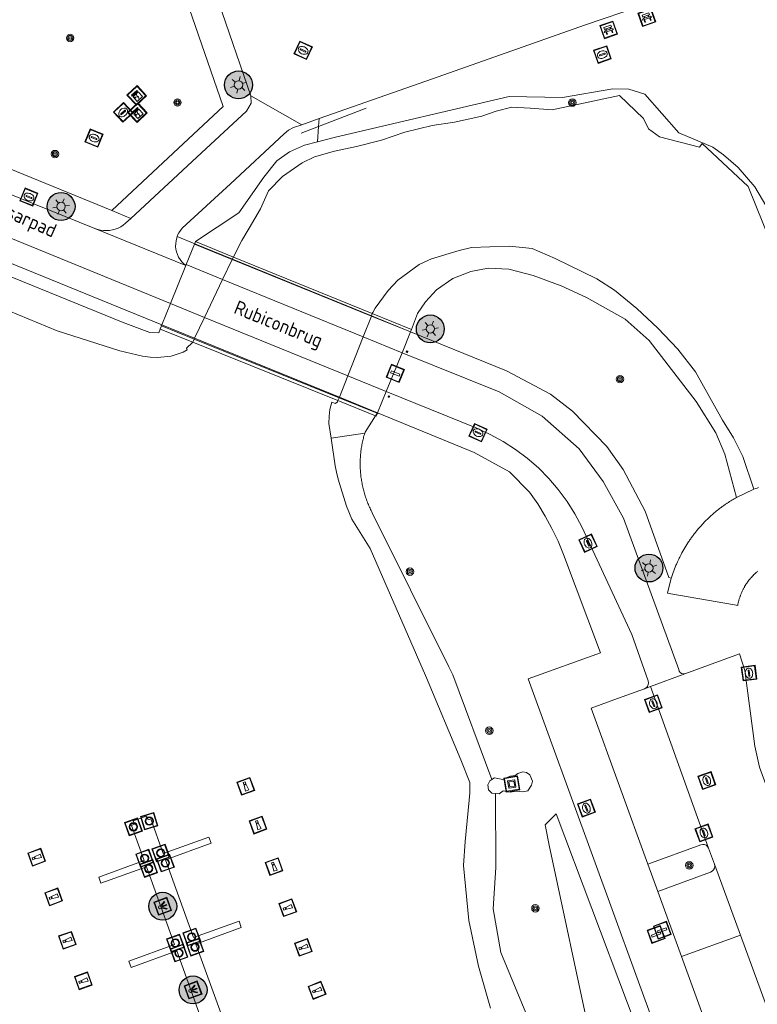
# Model space of a CAD drawing. Header units: metres. Extents: x 94279 to 96109, y 461866 to 463040.
# Tile 75 of 175: x 95073 to 95126, y 462661 to 462732. Entities that reach past the tile are written whole.
import ezdxf
from ezdxf.enums import TextEntityAlignment as Align

# ---------------------------------------------------------------- set-up
doc = ezdxf.new("R2010")
doc.units = ezdxf.units.M
doc.layers.get('0').update_dxf_attribs({"linetype": 'CONTINUOUS'})
for name, color, linetype, lineweight in [('B-WE-OV-LICHTMAST', 252, 'CONTINUOUS', 25), ('G_GRENS_ALGEMEEN_0', 251, 'CONTINUOUS', 13), ('K_KUNSTWERKGRENS_1', 251, 'CONTINUOUS', 13), ('K_STEIGER_1', 251, 'CONTINUOUS', 13), ('Q_AFSLUITPAAL_0', 251, 'CONTINUOUS', 13), ('Q_BALUSTRADE_LIJN_1', 251, 'CONTINUOUS', 13), ('Q_BANK_0', 251, 'CONTINUOUS', 13), ('Q_BOOM_0', 251, 'CONTINUOUS', 13), ('Q_BRANDKRAAN_0', 251, 'CONTINUOUS', 13), ('Q_ELEKTRAKAST_0', 251, 'CONTINUOUS', 13), ('Q_INSPECTIE_OF_RIOOLPUT_0', 251, 'CONTINUOUS', 13), ('Q_KOLK_0', 251, 'CONTINUOUS', 13), ('Q_KUNSTOBJECT_0', 251, 'CONTINUOUS', 13), ('Q_LICHTMAST_0', 251, 'CONTINUOUS', 13), ('Q_LICHTPUNT_1', 251, 'CONTINUOUS', 13), ('Q_MEERPAAL_0', 251, 'CONTINUOUS', 13), ('Q_MEERRING_1', 251, 'CONTINUOUS', 13), ('Q_OPLAADPAAL_0', 251, 'CONTINUOUS', 13), ('Q_PAALTJE_0', 251, 'CONTINUOUS', 13), ('Q_VERKEERSBORDPAAL_0', 251, 'CONTINUOUS', 13), ('T_CULTUURGRENS_0', 251, 'CONTINUOUS', 13), ('T_HEK_LIJN_0', 251, 'CONTINUOUS', 13), ('T_MUUR_30CM_0', 251, 'CONTINUOUS', 13), ('T_WALBESCHERMING_0', 251, 'CONTINUOUS', 13), ('V_WEGGRENS_0', 251, 'CONTINUOUS', 13), ('V_WEGGRENS_1', 251, 'CONTINUOUS', 13), ('W_WATERGRENS_0', 251, 'CONTINUOUS', 13), ('Z_KUNSTWERKNAAM_1', 251, 'CONTINUOUS', 13), ('Z_STRAATNAAM_0', 251, 'CONTINUOUS', 13)]:
    doc.layers.add(name, color=color, linetype=linetype, lineweight=lineweight)
doc.styles.get("Standard").update_dxf_attribs({"font": 'isocp.shx'})

# ---------------------------------------------------------------- blocks, each defined once
blk = doc.blocks.new('Q_LICHTMAST')
for points in [[(-0.26, 0.15), (-0.52, 0.3)], [(0, 0.3), (0, 0.6)], [(0.26, 0.15), (0.52, 0.3)], [(-0.26, -0.15), (-0.52, -0.3)], [(0, -0.3), (0, -0.6)], [(0.26, -0.15), (0.52, -0.3)]]:
    blk.add_lwpolyline(points)
blk.add_circle((0, 0), 0.3)
blk = doc.blocks.new('Q_AFSLUITPAAL')
for points in [[(-0.5, 0.5), (0.5, 0.5), (0.5, -0.5), (-0.5, -0.5)], [(-0.08, 0.333), (0.071, 0.333), (0.071, -0.329), (-0.08, -0.329)]]:
    blk.add_lwpolyline(points, close=True)
blk.add_lwpolyline([(-0.442, 0.464), (0.438, 0.464, -0.414214), (0.459, 0.442), (0.459, -0.437, -0.414214), (0.438, -0.459), (-0.442, -0.459, -0.414214), (-0.463, -0.437), (-0.463, 0.442), (-0.463, 0.444), (-0.463, 0.446), (-0.463, 0.448), (-0.462, 0.45), (-0.461, 0.451), (-0.46, 0.453), (-0.459, 0.455), (-0.458, 0.456), (-0.457, 0.457), (-0.456, 0.459), (-0.454, 0.46), (-0.453, 0.461), (-0.451, 0.462), (-0.449, 0.462), (-0.447, 0.463), (-0.446, 0.463), (-0.444, 0.464), (-0.442, 0.464)], format="xyb")
blk = doc.blocks.new('Q_VERKEERSBORDPAAL')
for points in [[(-0.5, 0.5), (0.5, 0.5), (0.5, -0.5), (-0.5, -0.5)], [(-0.08, 0.333), (0.071, 0.333), (0.071, -0.329), (-0.08, -0.329)]]:
    blk.add_lwpolyline(points, close=True)
blk.add_lwpolyline([(-0.442, 0.464), (0.438, 0.464, -0.414214), (0.459, 0.442), (0.459, -0.437, -0.414214), (0.438, -0.459), (-0.442, -0.459, -0.414214), (-0.463, -0.437), (-0.463, 0.442), (-0.463, 0.444), (-0.463, 0.446), (-0.463, 0.448), (-0.462, 0.45), (-0.461, 0.451), (-0.46, 0.453), (-0.459, 0.455), (-0.458, 0.456), (-0.457, 0.457), (-0.456, 0.459), (-0.454, 0.46), (-0.453, 0.461), (-0.451, 0.462), (-0.449, 0.462), (-0.447, 0.463), (-0.446, 0.463), (-0.444, 0.464), (-0.442, 0.464)], format="xyb")
blk = doc.blocks.new('Q_PAAL_STEEN')
for points in [[(-0.5, 0.5), (0.5, 0.5), (0.5, -0.5), (-0.5, -0.5)], [(-0.08, 0.33), (0.07, 0.33), (0.07, -0.33), (-0.08, -0.33)]]:
    blk.add_lwpolyline(points, close=True)
blk.add_lwpolyline([(-0.44, 0.46), (0.44, 0.46, -0.414214), (0.46, 0.44), (0.46, -0.44, -0.414214), (0.44, -0.46), (-0.44, -0.46, -0.414214), (-0.46, -0.44), (-0.46, 0.44), (-0.46, 0.44), (-0.46, 0.45), (-0.46, 0.45), (-0.46, 0.45), (-0.46, 0.45), (-0.46, 0.45), (-0.46, 0.45), (-0.46, 0.46), (-0.46, 0.46), (-0.46, 0.46), (-0.45, 0.46), (-0.45, 0.46), (-0.45, 0.46), (-0.45, 0.46), (-0.45, 0.46), (-0.45, 0.46), (-0.44, 0.46), (-0.44, 0.46)], format="xyb")
blk = doc.blocks.new('Q_PAALTJE')
at = {"color": 251, "true_color": 0x666666, "xscale": 0.1, "yscale": 0.1, "zscale": 0.01}
blk.add_blockref('Q_PAAL_STEEN', (0, 0), dxfattribs=at)
blk = doc.blocks.new('Q_KOLK')
blk.add_lwpolyline([(-0.5, 0.5), (0.5, 0.5), (0.5, -0.5), (-0.5, -0.5)], close=True)
for points in [[(-0.442, 0.464), (0.438, 0.464, -0.414214), (0.459, 0.442), (0.459, -0.437, -0.414214), (0.438, -0.459), (-0.442, -0.459, -0.414214), (-0.463, -0.437), (-0.463, 0.442, -0.414214), (-0.442, 0.464)], [(-0.345, 0.105, 0.380426), (-0.276, -0.18)], [(-0.008, 0.266, 0.240218), (-0.345, 0.105)], [(-0.194, 0.045, 0.853344), (-0.194, -0.032)], [(0.331, 0.111, 0.240191), (-0.008, 0.266)], [(0.185, -0.032, 0.849746), (0.185, 0.045)], [(0.267, -0.176, 0.380426), (0.331, 0.111)], [(-0.276, -0.18, 0.148452), (0.012, -0.257)], [(0.012, -0.257, 0.131742), (0.267, -0.176)]]:
    blk.add_lwpolyline(points, format="xyb")
for points in [[(-0.194, 0.045), (0.185, 0.045)], [(0.185, -0.032), (-0.194, -0.032)]]:
    blk.add_lwpolyline(points)
blk = doc.blocks.new('Q_BRANDKRAAN')
blk.add_lwpolyline([(-0.5, 0.5), (0.5, 0.5), (0.5, -0.5), (-0.5, -0.5)], close=True)
for points in [[(-0.442, 0.464), (0.438, 0.464, -0.414214), (0.459, 0.442), (0.459, -0.437, -0.414214), (0.438, -0.459), (-0.442, -0.459, -0.414214), (-0.463, -0.437), (-0.463, 0.442), (-0.463, 0.444), (-0.463, 0.446), (-0.463, 0.448), (-0.462, 0.45), (-0.461, 0.451), (-0.46, 0.453), (-0.459, 0.455), (-0.458, 0.456), (-0.457, 0.457), (-0.456, 0.459), (-0.454, 0.46), (-0.453, 0.461), (-0.451, 0.462), (-0.449, 0.462), (-0.447, 0.463), (-0.446, 0.463), (-0.444, 0.464), (-0.442, 0.464)], [(-0.345, 0.105, 0.380426), (-0.276, -0.18)], [(-0.008, 0.266, 0.240218), (-0.345, 0.105)], [(-0.194, 0.045, 0.853344), (-0.194, -0.032)], [(0.331, 0.111, 0.240191), (-0.008, 0.266)], [(0.185, -0.032, 0.849746), (0.185, 0.045)], [(0.267, -0.176, 0.380426), (0.331, 0.111)], [(-0.276, -0.18, 0.148452), (0.012, -0.257)], [(0.012, -0.257, 0.131742), (0.267, -0.176)]]:
    blk.add_lwpolyline(points, format="xyb")
for points in [[(-0.194, 0.045), (0.185, 0.045)], [(0.185, -0.032), (-0.194, -0.032)]]:
    blk.add_lwpolyline(points)
blk = doc.blocks.new('Q_INSPECTIE_OF_RIOOLPUT')
blk.add_lwpolyline([(-0.5, 0.5), (0.5, 0.5), (0.5, -0.5), (-0.5, -0.5)], close=True)
for points in [[(-0.442, 0.464), (0.438, 0.464, -0.414214), (0.459, 0.442), (0.459, -0.437, -0.414214), (0.438, -0.459), (-0.442, -0.459, -0.414214), (-0.463, -0.437), (-0.463, 0.442), (-0.463, 0.444), (-0.463, 0.446), (-0.463, 0.448), (-0.462, 0.45), (-0.461, 0.451), (-0.46, 0.453), (-0.459, 0.455), (-0.458, 0.456), (-0.457, 0.457), (-0.456, 0.459), (-0.454, 0.46), (-0.453, 0.461), (-0.451, 0.462), (-0.449, 0.462), (-0.447, 0.463), (-0.446, 0.463), (-0.444, 0.464), (-0.442, 0.464)], [(-0.345, 0.105, 0.380426), (-0.276, -0.18)], [(-0.008, 0.266, 0.240218), (-0.345, 0.105)], [(-0.194, 0.045, 0.853344), (-0.194, -0.032)], [(0.331, 0.111, 0.240191), (-0.008, 0.266)], [(0.185, -0.032, 0.849746), (0.185, 0.045)], [(0.267, -0.176, 0.380426), (0.331, 0.111)], [(-0.276, -0.18, 0.148452), (0.012, -0.257)], [(0.012, -0.257, 0.131742), (0.267, -0.176)]]:
    blk.add_lwpolyline(points, format="xyb")
for points in [[(-0.194, 0.045), (0.185, 0.045)], [(0.185, -0.032), (-0.194, -0.032)]]:
    blk.add_lwpolyline(points)
blk = doc.blocks.new('Q_KUNSTOBJECT')
for points in [[(-0.5, 0.5), (0.5, 0.5), (0.5, -0.5), (-0.5, -0.5)], [(-0.184, 0.184), (0.177, 0.184), (0.177, -0.178), (-0.184, -0.178)]]:
    blk.add_lwpolyline(points, close=True)
for points in [[(-0.442, 0.464), (0.438, 0.464, -0.414214), (0.459, 0.442), (0.459, -0.437, -0.414214), (0.438, -0.459), (-0.442, -0.459, -0.414214), (-0.463, -0.437), (-0.463, 0.442), (-0.463, 0.444), (-0.463, 0.446), (-0.463, 0.448), (-0.462, 0.45), (-0.461, 0.451), (-0.46, 0.453), (-0.459, 0.455), (-0.458, 0.456), (-0.457, 0.457), (-0.456, 0.459), (-0.454, 0.46), (-0.453, 0.461), (-0.451, 0.462), (-0.449, 0.462), (-0.447, 0.463), (-0.446, 0.463), (-0.444, 0.464), (-0.442, 0.464)], [(-0.245, 0.267), (0.236, 0.267, -0.414214), (0.257, 0.245), (0.257, -0.239, -0.414214), (0.236, -0.261), (-0.245, -0.261, -0.414214), (-0.266, -0.239), (-0.266, 0.245, -0.414214), (-0.245, 0.267)]]:
    blk.add_lwpolyline(points, format="xyb")
blk = doc.blocks.new('Q_BANK')
blk.add_lwpolyline([(-0.5, 0.5), (0.5, 0.5), (0.5, -0.5), (-0.5, -0.5)], close=True)
blk.add_lwpolyline([(-0.442, 0.464), (0.438, 0.464, -0.414214), (0.459, 0.442), (0.459, -0.437, -0.414214), (0.438, -0.459), (-0.442, -0.459, -0.414214), (-0.463, -0.437), (-0.463, 0.442), (-0.463, 0.444), (-0.463, 0.446), (-0.463, 0.448), (-0.462, 0.45), (-0.461, 0.451), (-0.46, 0.453), (-0.459, 0.455), (-0.458, 0.456), (-0.457, 0.457), (-0.456, 0.459), (-0.454, 0.46), (-0.453, 0.461), (-0.451, 0.462), (-0.449, 0.462), (-0.447, 0.463), (-0.446, 0.463), (-0.444, 0.464), (-0.442, 0.464)], format="xyb")
for points in [[(-0.267, 0.022), (-0.366, -0.078)], [(-0.18, 0.132), (-0.267, 0.132), (-0.267, 0.276)], [(-0.267, 0.276), (0.258, 0.276), (0.258, 0.132), (0.173, 0.132)], [(-0.18, 0.022), (-0.267, 0.022)], [(-0.267, 0.022), (-0.18, 0.022)], [(-0.18, 0.022), (-0.18, 0.132)], [(-0.18, 0.132), (-0.144, 0.132)], [(-0.144, 0.132), (-0.144, 0.022)], [(0.131, 0.132), (-0.144, 0.132)], [(0.131, 0.022), (-0.144, 0.022)], [(-0.144, 0.022), (0.131, 0.022)], [(0.131, 0.022), (-0.144, 0.022)], [(-0.144, 0.022), (0.131, 0.022)], [(-0.144, 0.022), (0.131, 0.022)], [(0.131, 0.022), (0.131, 0.132)], [(0.131, 0.132), (0.173, 0.132)], [(0.173, 0.132), (0.173, 0.022)], [(0.173, 0.022), (0.255, 0.022)], [(0.173, 0.022), (0.255, 0.022)], [(0.255, 0.022), (0.357, -0.078)], [(-0.236, -0.078), (-0.366, -0.078)], [(-0.192, -0.078), (-0.192, -0.27), (-0.236, -0.27), (-0.236, -0.078)], [(-0.236, -0.078), (-0.192, -0.078)], [(0.183, -0.078), (-0.192, -0.078)], [(0.226, -0.078), (0.226, -0.268), (0.183, -0.268), (0.183, -0.078)], [(0.183, -0.078), (0.226, -0.078)], [(0.357, -0.078), (0.226, -0.078)]]:
    blk.add_lwpolyline(points)
blk = doc.blocks.new('Q_MEERRING')
blk.add_lwpolyline([(-0.5, 0.5), (0.5, 0.5), (0.5, -0.5), (-0.5, -0.5)], close=True)
blk.add_lwpolyline([(-0.442, 0.464), (0.438, 0.464, -0.414214), (0.459, 0.442), (0.459, -0.437, -0.414214), (0.438, -0.459), (-0.442, -0.459, -0.414214), (-0.463, -0.437), (-0.463, 0.442), (-0.463, 0.444), (-0.463, 0.446), (-0.463, 0.448), (-0.462, 0.45), (-0.461, 0.451), (-0.46, 0.453), (-0.459, 0.455), (-0.458, 0.456), (-0.457, 0.457), (-0.456, 0.459), (-0.454, 0.46), (-0.453, 0.461), (-0.451, 0.462), (-0.449, 0.462), (-0.447, 0.463), (-0.446, 0.463), (-0.444, 0.464), (-0.442, 0.464)], format="xyb")
for radius in [0.3, 0.3, 0.25, 0.25]:
    blk.add_circle((0, 0), radius)
blk = doc.blocks.new('Q_LICHTPUNT')
for points in [[(-0.5, 0.5), (0.5, 0.5), (0.5, -0.5), (-0.5, -0.5)], [(-0.463, 0.464), (0.459, 0.464), (0.459, -0.459), (-0.463, -0.459)], [(-0.123, 0.08), (-0.077, 0.051), (-0.255, -0.233), (-0.301, -0.204)], [(-0.033, 0.032), (0.021, 0.032), (0.021, -0.303), (-0.033, -0.303)], [(0.075, 0.051), (0.121, 0.079), (0.293, -0.209), (0.247, -0.236)]]:
    blk.add_lwpolyline(points, close=True)
blk.add_circle((-0.002, 0.21), 0.103)
blk = doc.blocks.new('Q_BOOM')
for radius in [0.27, 0.18, 0.09]:
    blk.add_circle((0, 0), radius)
blk = doc.blocks.new('Q_ELEKTRAKAST')
for points in [[(-0.5, 0.5), (0.5, 0.5), (0.5, -0.5), (-0.5, -0.5)], [(-0.262, 0.264), (0.25, 0.264), (0.25, 0.187), (-0.262, 0.187)], [(-0.262, 0.107), (0.25, 0.107), (0.25, -0.332), (-0.262, -0.332)]]:
    blk.add_lwpolyline(points, close=True)
blk.add_lwpolyline([(-0.442, 0.464), (0.438, 0.464, -0.414214), (0.459, 0.442), (0.459, -0.437, -0.414214), (0.438, -0.459), (-0.442, -0.459, -0.414214), (-0.463, -0.437), (-0.463, 0.442), (-0.463, 0.444), (-0.463, 0.446), (-0.463, 0.448), (-0.462, 0.45), (-0.461, 0.451), (-0.46, 0.453), (-0.459, 0.455), (-0.458, 0.456), (-0.457, 0.457), (-0.456, 0.459), (-0.454, 0.46), (-0.453, 0.461), (-0.451, 0.462), (-0.449, 0.462), (-0.447, 0.463), (-0.446, 0.463), (-0.444, 0.464), (-0.442, 0.464)], format="xyb")
blk.add_lwpolyline([(-0.177, 0.001, -1), (-0.177, -0.069, -1)], format="xyb", close=True)
blk.add_lwpolyline([(0.044, 0.088), (-0.056, -0.112), (0.044, -0.112), (-0.056, -0.312)])
blk = doc.blocks.new('Q_OPLAADPAAL')
for points in [[(-0.5, 0.5), (0.5, 0.5), (0.5, -0.5), (-0.5, -0.5)], [(-0.08, 0.333), (0.071, 0.333), (0.071, -0.329), (-0.08, -0.329)]]:
    blk.add_lwpolyline(points, close=True)
blk.add_lwpolyline([(-0.442, 0.464), (0.438, 0.464, -0.414214), (0.459, 0.442), (0.459, -0.437, -0.414214), (0.438, -0.459), (-0.442, -0.459, -0.414214), (-0.463, -0.437), (-0.463, 0.442), (-0.463, 0.444), (-0.463, 0.446), (-0.463, 0.448), (-0.462, 0.45), (-0.461, 0.451), (-0.46, 0.453), (-0.459, 0.455), (-0.458, 0.456), (-0.457, 0.457), (-0.456, 0.459), (-0.454, 0.46), (-0.453, 0.461), (-0.451, 0.462), (-0.449, 0.462), (-0.447, 0.463), (-0.446, 0.463), (-0.444, 0.464), (-0.442, 0.464)], format="xyb")
blk = doc.blocks.new('Q_MEERPAAL')
for points in [[(-0.5, 0.5), (0.5, 0.5), (0.5, -0.5), (-0.5, -0.5)], [(-0.076, 0.32), (0.068, 0.32), (0.068, 0.17), (-0.076, 0.17)]]:
    blk.add_lwpolyline(points, close=True)
blk.add_lwpolyline([(-0.442, 0.464), (0.438, 0.464, -0.414214), (0.459, 0.442), (0.459, -0.437, -0.414214), (0.438, -0.459), (-0.442, -0.459, -0.414214), (-0.463, -0.437), (-0.463, 0.442), (-0.463, 0.444), (-0.463, 0.446), (-0.463, 0.448), (-0.462, 0.45), (-0.461, 0.451), (-0.46, 0.453), (-0.459, 0.455), (-0.458, 0.456), (-0.457, 0.457), (-0.456, 0.459), (-0.454, 0.46), (-0.453, 0.461), (-0.451, 0.462), (-0.449, 0.462), (-0.447, 0.463), (-0.446, 0.463), (-0.444, 0.464), (-0.442, 0.464)], format="xyb")
for points in [[(-0.076, 0.124), (-0.136, -0.311)], [(-0.076, 0.124), (0.068, 0.124)], [(0.068, 0.124), (0.122, -0.311)], [(-0.136, -0.311), (0.122, -0.311)]]:
    blk.add_lwpolyline(points)
blk = doc.blocks.new('LM')
at = {"linetype": 'ByBlock'}
h = blk.add_hatch(color=256, dxfattribs=at)
h.dxf.hatch_style = 1
edge = h.paths.add_edge_path()
edge.add_arc((0, 0), 1, 0, 360)
blk.add_circle((0, 0), 1, dxfattribs=at)

msp = doc.modelspace()

# ---------------------------------------------------------------- linework, layer by layer
at = {"layer": 'G_GRENS_ALGEMEEN_0'}
for points in [[(95106.858, 462677.576), (95107.041, 462677.694), (95107.661, 462677.563), (95108.183, 462677.811), (95108.533, 462677.852), (95108.733, 462678.011), (95109.073, 462678.12), (95109.354, 462678.07), (95109.59, 462677.898), (95109.782, 462677.454), (95109.715, 462677.158), (95109.446, 462676.753), (95109.085, 462676.694), (95108.597, 462676.74), (95108.173, 462676.669), (95107.677, 462676.763), (95107.386, 462676.546), (95107.115, 462676.564)], [(95107.115, 462676.564), (95106.868, 462676.58), (95106.624, 462676.841), (95106.566, 462677.192), (95106.713, 462677.482), (95106.858, 462677.576)]]:
    msp.add_lwpolyline(points, dxfattribs=at)
at = {"layer": 'K_KUNSTWERKGRENS_1'}
for p, q in [((95085.552, 462715.963), (95084.951, 462714.488)), ((95085.559, 462715.981), (95085.552, 462715.963)), ((95085.621, 462716.133), (95085.559, 462715.981)), ((95088.331, 462715.03), (95085.621, 462716.133)), ((95098.292, 462710.978), (95088.331, 462715.03)), ((95084.921, 462714.413), (95083.817, 462711.702)), ((95084.951, 462714.488), (95084.921, 462714.414)), ((95084.921, 462714.414), (95084.921, 462714.413)), ((95083.817, 462711.702), (95083.194, 462710.17)), ((95101.098, 462709.836), (95098.292, 462710.978)), ((95083.169, 462710.108), (95083.074, 462709.876)), ((95083.194, 462710.17), (95083.169, 462710.108)), ((95083.074, 462709.876), (95083.086, 462709.871)), ((95083.086, 462709.871), (95085.415, 462708.933)), ((95100.421, 462708.163), (95101.029, 462709.657)), ((95101.029, 462709.657), (95101.03, 462709.659)), ((95085.415, 462708.933), (95095.828, 462704.735)), ((95099.29, 462705.383), (95100.421, 462708.163)), ((95098.675, 462703.871), (95099.29, 462705.383)), ((95095.828, 462704.735), (95098.529, 462703.646)), ((95098.656, 462703.824), (95098.675, 462703.871))]:
    msp.add_line(p, q, dxfattribs=at)
for points in [[(95101.03, 462709.659), (95101.101, 462709.835), (95101.098, 462709.836)], [(95098.529, 462703.646), (95098.576, 462703.627), (95098.656, 462703.824)]]:
    msp.add_lwpolyline(points, dxfattribs=at)
at = {"layer": 'K_STEIGER_1'}
msp.add_lwpolyline([(95087.637, 462660.24), (95085.643, 462665.772), (95088.896, 462666.969), (95088.738, 462667.406), (95085.475, 462666.238), (95083.474, 462671.806), (95086.733, 462673.008), (95086.564, 462673.442), (95083.299, 462672.266), (95082.42, 462674.741), (95082.214, 462674.679), (95082.105, 462674.945), (95081.14, 462674.596), (95081.231, 462674.357), (95081.02, 462674.283), (95081.925, 462671.765), (95078.672, 462670.568), (95078.834, 462670.126), (95082.095, 462671.316), (95084.097, 462665.732), (95080.841, 462664.547), (95080.998, 462664.097), (95084.264, 462665.275), (95086.251, 462659.734)], dxfattribs=at)
at = {"layer": 'Q_BALUSTRADE_LIJN_1'}
for p, q in [((95085.536, 462715.969), (95085.552, 462715.963)), ((95085.552, 462715.963), (95088.251, 462714.863)), ((95088.251, 462714.863), (95098.222, 462710.801)), ((95098.222, 462710.801), (95101.029, 462709.657)), ((95083.169, 462710.108), (95083.117, 462710.129)), ((95083.171, 462710.107), (95083.169, 462710.108)), ((95085.52, 462709.154), (95083.171, 462710.107)), ((95101.029, 462709.657), (95101.051, 462709.648)), ((95095.909, 462704.939), (95085.52, 462709.154)), ((95098.647, 462703.828), (95095.909, 462704.939)), ((95098.656, 462703.824), (95098.647, 462703.828)), ((95098.71, 462703.802), (95098.656, 462703.824))]:
    msp.add_line(p, q, dxfattribs=at)
at = {"layer": 'T_CULTUURGRENS_0'}
for p, q in [((95094.432, 462724.384), (95094.473, 462724.953)), ((95094.353, 462723.292), (95094.432, 462724.384)), ((95083.171, 462710.107), (95083.086, 462709.871)), ((95083.194, 462710.17), (95083.171, 462710.107)), ((95101.03, 462709.659), (95101.098, 462709.836)), ((95098.529, 462703.646), (95098.647, 462703.828)), ((95098.647, 462703.828), (95098.675, 462703.871)), ((95095.333, 462702.055), (95097.746, 462702.391))]:
    msp.add_line(p, q, dxfattribs=at)
for points in [[(95151.534, 462706.934), (95145.329, 462706.3), (95142.042, 462706.508), (95138.305, 462707.58), (95135.641, 462708.618), (95133.219, 462709.899), (95131.42, 462711.352), (95129.517, 462713.255), (95128.029, 462715.227), (95127.614, 462716.853), (95125.711, 462720.071), (95124.535, 462721.455), (95123.462, 462722.355), (95122.701, 462722.908), (95120.279, 462723.946), (95117.822, 462726.714), (95116.68, 462727.06), (95115.538, 462727.095), (95111.94, 462726.472), (95108.099, 462726.541), (95095.643, 462723.635), (95094.353, 462723.292)], [(95083.086, 462709.871), (95082.984, 462709.591), (95082.338, 462709.625), (95080.432, 462710.347), (95065.961, 462716.224), (95053.144, 462722.069), (95049.866, 462723.864), (95046.887, 462726.054)], [(95094.353, 462723.292), (95093.429, 462723.047), (95092.356, 462722.562), (95091.457, 462721.939), (95090.522, 462720.763), (95088.723, 462718.203), (95085.621, 462716.133)], [(95101.098, 462709.836), (95101.539, 462710.979), (95102.106, 462711.829), (95102.893, 462712.679), (95104.074, 462713.482), (95105.349, 462714.002), (95106.592, 462714.222), (95108.072, 462714.159), (95109.835, 462713.718), (95111.834, 462712.963), (95113.644, 462712.129), (95116.43, 462710.57), (95118.146, 462709.043)], [(95118.146, 462709.043), (95121.515, 462704.667), (95122.915, 462702.416), (95123.561, 462700.889), (95124.409, 462697.797)], [(95097.746, 462702.391), (95097.773, 462702.479), (95098.529, 462703.646)], [(95097.553, 462698.811), (95097.536, 462698.904), (95097.52, 462698.997), (95097.506, 462699.09), (95097.493, 462699.183), (95097.48, 462699.277), (95097.469, 462699.37), (95097.46, 462699.464), (95097.451, 462699.558), (95097.444, 462699.65), (95097.437, 462699.742), (95097.432, 462699.835), (95097.428, 462699.927), (95097.426, 462700.019), (95097.424, 462700.112), (95097.423, 462700.158), (95097.423, 462700.204), (95097.423, 462700.25), (95097.424, 462700.297), (95097.426, 462700.389), (95097.428, 462700.481), (95097.432, 462700.574), (95097.437, 462700.666), (95097.444, 462700.758), (95097.451, 462700.85), (95097.455, 462700.897), (95097.459, 462700.943), (95097.464, 462700.989), (95097.469, 462701.034), (95097.48, 462701.126), (95097.491, 462701.218), (95097.504, 462701.309), (95097.518, 462701.401), (95097.534, 462701.492), (95097.55, 462701.583), (95097.558, 462701.628), (95097.567, 462701.674), (95097.576, 462701.719), (95097.586, 462701.764), (95097.595, 462701.81), (95097.605, 462701.855), (95097.616, 462701.9), (95097.626, 462701.945), (95097.648, 462702.035), (95097.671, 462702.124), (95097.695, 462702.213), (95097.72, 462702.302), (95097.746, 462702.391)], [(95106.858, 462677.576), (95104.066, 462685.069), (95103.775, 462685.654), (95098.293, 462696.683), (95098.25, 462696.767), (95098.207, 462696.851), (95098.166, 462696.936), (95098.126, 462697.021), (95098.087, 462697.107), (95098.049, 462697.193), (95098.012, 462697.279), (95097.976, 462697.367), (95097.941, 462697.454), (95097.907, 462697.542), (95097.875, 462697.631), (95097.843, 462697.719), (95097.813, 462697.809), (95097.784, 462697.898), (95097.755, 462697.988), (95097.728, 462698.078), (95097.702, 462698.169), (95097.678, 462698.26), (95097.654, 462698.351), (95097.631, 462698.443), (95097.61, 462698.534), (95097.59, 462698.626), (95097.571, 462698.719), (95097.553, 462698.811)], [(95094.665, 462640.693), (95096.724, 462641.511), (95100.974, 462642.351), (95107.21, 462644.201), (95110.898, 462646.898), (95111.984, 462649.168), (95112.004, 462653.618), (95111.219, 462656.217), (95107.503, 462665.169), (95106.956, 462668.304), (95107.155, 462671.253), (95107.115, 462676.564)], [(95111.468, 462675.118), (95110.696, 462674.312), (95110.965, 462672.868), (95113.954, 462658.897), (95114.524, 462656.512), (95114.894, 462649.863), (95116.321, 462645.496), (95121.275, 462645.832), (95121.712, 462647.948), (95111.468, 462675.118)]]:
    msp.add_lwpolyline(points, dxfattribs=at)
at = {"layer": 'T_HEK_LIJN_0'}
for p, q in [((95094.432, 462724.384), (95097.86, 462725.708)), ((95093.18, 462723.901), (95094.432, 462724.384))]:
    msp.add_line(p, q, dxfattribs=at)
at = {"layer": 'T_MUUR_30CM_0'}
msp.add_line((95124.409, 462697.797), (95125.658, 462698.387), dxfattribs=at)
for points in [[(95125.658, 462698.387), (95125.769, 462698.429), (95125.88, 462698.47), (95125.991, 462698.51)], [(95122.305, 462696.223), (95122.375, 462696.291), (95122.445, 462696.358), (95122.517, 462696.425), (95122.589, 462696.491), (95122.662, 462696.556), (95122.735, 462696.62), (95122.809, 462696.684), (95122.884, 462696.747), (95122.959, 462696.809), (95123.035, 462696.87), (95123.111, 462696.931), (95123.188, 462696.991), (95123.266, 462697.05), (95123.305, 462697.079), (95123.344, 462697.109), (95123.383, 462697.137), (95123.423, 462697.166), (95123.502, 462697.223), (95123.582, 462697.279), (95123.622, 462697.307), (95123.662, 462697.335), (95123.702, 462697.362), (95123.743, 462697.389), (95123.824, 462697.443), (95123.906, 462697.496), (95123.989, 462697.548), (95124.072, 462697.599), (95124.155, 462697.65), (95124.239, 462697.7), (95124.324, 462697.749), (95124.409, 462697.797)], [(95119.732, 462692.003), (95119.774, 462692.137), (95119.818, 462692.271), (95119.864, 462692.404), (95119.912, 462692.537), (95119.962, 462692.668), (95120.014, 462692.799), (95120.04, 462692.865), (95120.067, 462692.93), (95120.095, 462692.994), (95120.122, 462693.059), (95120.18, 462693.188), (95120.238, 462693.316), (95120.269, 462693.379), (95120.299, 462693.443), (95120.33, 462693.506), (95120.362, 462693.569), (95120.426, 462693.694), (95120.492, 462693.819), (95120.56, 462693.942), (95120.629, 462694.065), (95120.7, 462694.186), (95120.773, 462694.307), (95120.848, 462694.426), (95120.924, 462694.545), (95120.963, 462694.603), (95121.002, 462694.662), (95121.042, 462694.72), (95121.082, 462694.778), (95121.122, 462694.836), (95121.163, 462694.893), (95121.204, 462694.95), (95121.246, 462695.007), (95121.288, 462695.063), (95121.33, 462695.12), (95121.373, 462695.176), (95121.416, 462695.231), (95121.46, 462695.287), (95121.503, 462695.342), (95121.548, 462695.396), (95121.593, 462695.451), (95121.683, 462695.558), (95121.775, 462695.665), (95121.869, 462695.77), (95121.964, 462695.874), (95122.031, 462695.945), (95122.098, 462696.016), (95122.166, 462696.086), (95122.235, 462696.155), (95122.305, 462696.223)], [(95125.928, 462692.506), (95125.893, 462692.477), (95125.858, 462692.447), (95125.824, 462692.417), (95125.79, 462692.387), (95125.757, 462692.357), (95125.723, 462692.326), (95125.69, 462692.294), (95125.658, 462692.263), (95125.594, 462692.198), (95125.531, 462692.132), (95125.47, 462692.065), (95125.41, 462691.997), (95125.381, 462691.962), (95125.352, 462691.927), (95125.324, 462691.892), (95125.296, 462691.856), (95125.241, 462691.784), (95125.187, 462691.71), (95125.161, 462691.673), (95125.135, 462691.636), (95125.11, 462691.598), (95125.085, 462691.56), (95125.037, 462691.483), (95124.99, 462691.405), (95124.967, 462691.366), (95124.945, 462691.326), (95124.923, 462691.287), (95124.902, 462691.246), (95124.881, 462691.206), (95124.86, 462691.166), (95124.84, 462691.125), (95124.821, 462691.084), (95124.783, 462691.001), (95124.746, 462690.918), (95124.729, 462690.876), (95124.712, 462690.834), (95124.696, 462690.792), (95124.68, 462690.749), (95124.664, 462690.706), (95124.649, 462690.664), (95124.635, 462690.621), (95124.621, 462690.577), (95124.607, 462690.534), (95124.594, 462690.491), (95124.581, 462690.447), (95124.569, 462690.403), (95124.546, 462690.315), (95124.525, 462690.227), (95124.506, 462690.138)], [(95119.708, 462690.885), (95119.467, 462690.931), (95119.732, 462692.003)], [(95124.506, 462690.138), (95124.489, 462690.049), (95124.252, 462690.086)]]:
    msp.add_lwpolyline(points, dxfattribs=at)
at = {"layer": 'T_WALBESCHERMING_0'}
for p, q in [((95088.258, 462714.878), (95088.322, 462715.012)), ((95087.561, 462713.421), (95088.251, 462714.863)), ((95088.251, 462714.863), (95088.258, 462714.878)), ((95086.262, 462710.704), (95087.561, 462713.421)), ((95098.222, 462710.801), (95097.631, 462709.304)), ((95098.224, 462710.806), (95098.222, 462710.801)), ((95098.292, 462710.978), (95098.224, 462710.806)), ((95098.318, 462711.044), (95098.292, 462710.978)), ((95085.548, 462709.212), (95086.262, 462710.704)), ((95085.415, 462708.933), (95085.52, 462709.154)), ((95085.52, 462709.154), (95085.548, 462709.212)), ((95097.631, 462709.304), (95096.529, 462706.511)), ((95096.529, 462706.511), (95095.929, 462704.988)), ((95095.909, 462704.939), (95095.828, 462704.735)), ((95095.929, 462704.988), (95095.909, 462704.939))]:
    msp.add_line(p, q, dxfattribs=at)
for points in [[(95043.673, 462726.064), (95048.054, 462722.571), (95049.925, 462721.333), (95051.322, 462720.808), (95052.105, 462720.432), (95054.022, 462719.337), (95056.143, 462718.318), (95057.177, 462717.822), (95057.921, 462717.549), (95070.128, 462712.023), (95075.706, 462709.744), (95080.183, 462708.306), (95081.822, 462707.927), (95082.366, 462707.857), (95082.898, 462707.831), (95083.873, 462707.927), (95084.727, 462708.221), (95085.008, 462708.37)], [(95085.008, 462708.37), (95084.972, 462708.502), (95085.398, 462708.898), (95085.415, 462708.933)], [(95095.394, 462704.633), (95095.237, 462704.103), (95095.191, 462703.628), (95095.183, 462703.093), (95095.333, 462702.055)], [(95095.828, 462704.735), (95095.795, 462704.65), (95095.655, 462704.537), (95095.394, 462704.633)], [(95095.333, 462702.055), (95095.622, 462700.052), (95095.728, 462699.608), (95095.835, 462699.112), (95096.441, 462697.168), (95096.818, 462696.244), (95098.126, 462694.125), (95102.11, 462685.031), (95102.181, 462684.862), (95104.636, 462678.99), (95105.28, 462677.36), (95105.283, 462676.609), (95105.234, 462676.086), (95104.939, 462673.121), (95104.842, 462671.414), (95105.209, 462667.464), (95105.913, 462664.181), (95106.774, 462661.17)]]:
    msp.add_lwpolyline(points, dxfattribs=at)
at = {"layer": 'V_WEGGRENS_0'}
for p, q in [((95089.582, 462726.582), (95093.24, 462724.52)), ((95094.473, 462724.953), (95093.24, 462724.52)), ((95079.625, 462718.366), (95080.975, 462717.795)), ((95084.921, 462714.413), (95078.398, 462717.078)), ((95084.299, 462716.495), (95085.559, 462715.981)), ((95084.924, 462714.412), (95083.817, 462711.702)), ((95084.924, 462714.412), (95084.921, 462714.414)), ((95084.924, 462714.412), (95084.921, 462714.413)), ((95084.951, 462714.488), (95084.924, 462714.412)), ((95124.252, 462690.086), (95119.708, 462690.885)), ((95118.237, 462684.231), (95120.704, 462685.143)), ((95115.882, 462683.368), (95117.808, 462684.072)), ((95117.808, 462684.072), (95118.237, 462684.231)), ((95118.237, 462684.231), (95122.407, 462672.654)), ((95122.835, 462671.497), (95122.407, 462672.654)), ((95118.047, 462671.508), (95118.77, 462669.533)), ((95122.835, 462671.497), (95124.699, 462666.409)), ((95120.465, 462664.87), (95118.77, 462669.533)), ((95120.465, 462664.87), (95124.699, 462666.409)), ((95124.699, 462666.409), (95127.206, 462659.569)), ((95122.815, 462658.403), (95120.465, 462664.87))]:
    msp.add_line(p, q, dxfattribs=at)
for points in [[(95079.625, 462718.366), (95085.107, 462723.509), (95087.609, 462725.834), (95082.96, 462739.25), (95076.818, 462757.15), (95071.447, 462772.811), (95069.674, 462777.974), (95069.589, 462778.236)], [(95069.589, 462778.236), (95070.881, 462777.509), (95072.301, 462776.213), (95072.845, 462775.367), (95073.362, 462773.935), (95078.917, 462757.766), (95084.948, 462740.098), (95089.582, 462726.582)], [(95182.63, 462771.118), (95180.68, 462766.15), (95178.085, 462759.708), (95177.816, 462759.125), (95176.207, 462756.571), (95173.784, 462753.194), (95172.525, 462751.907), (95170.716, 462751.205), (95161.323, 462747.864), (95151.925, 462744.633), (95140.21, 462740.65), (95131.223, 462737.698), (95121.672, 462734.453), (95113.514, 462731.649), (95102.603, 462727.806), (95094.473, 462724.953)], [(95078.398, 462717.078), (95065.38, 462722.342), (95056.794, 462725.999), (95055.876, 462726.476), (95054.969, 462726.973), (95054.074, 462727.492), (95053.191, 462728.032), (95052.321, 462728.592), (95043.986, 462734.857), (95039.753, 462738.039), (95039.411, 462738.359), (95039.119, 462738.725), (95038.884, 462739.13), (95038.71, 462739.565), (95038.601, 462740.021), (95038.56, 462740.487), (95038.586, 462740.955), (95038.681, 462741.414), (95038.841, 462741.854), (95039.064, 462742.266)], [(95040.68, 462739.344), (95044.422, 462736.556), (95053.43, 462729.844), (95054.435, 462729.183), (95055.465, 462728.561), (95056.517, 462727.978), (95057.591, 462727.436), (95058.684, 462726.934), (95079.625, 462718.366)], [(95033.696, 462734.963), (95034.016, 462735.304), (95034.383, 462735.595), (95034.789, 462735.828), (95035.225, 462736), (95035.681, 462736.105), (95036.147, 462736.143), (95036.614, 462736.111), (95037.072, 462736.012), (95037.509, 462735.846), (95037.918, 462735.618), (95043.179, 462731.715), (95050.355, 462726.392), (95051.682, 462725.478), (95053.052, 462724.63), (95054.461, 462723.849), (95055.907, 462723.137), (95057.385, 462722.496), (95083.817, 462711.702)], [(95083.194, 462710.17), (95056.324, 462721.118), (95054.866, 462721.782), (95053.439, 462722.508), (95052.044, 462723.296), (95050.686, 462724.145), (95049.365, 462725.051), (95042.731, 462729.97), (95036.9, 462734.293), (95035.058, 462733.922), (95033.696, 462734.963)], [(95080.975, 462717.795), (95086.044, 462722.499), (95089.265, 462725.497), (95089.611, 462726.073), (95089.582, 462726.582)], [(95093.24, 462724.52), (95092.639, 462724.309), (95092.28, 462724.136), (95091.983, 462723.875), (95088.113, 462720.269), (95084.657, 462717.1), (95084.53, 462716.942), (95084.422, 462716.771), (95084.333, 462716.589), (95084.299, 462716.495)], [(95078.398, 462717.078), (95078.6, 462717.009), (95078.808, 462716.961), (95079.019, 462716.933), (95079.232, 462716.926), (95079.445, 462716.941), (95079.655, 462716.976), (95079.861, 462717.032), (95080.06, 462717.108), (95080.251, 462717.203), (95080.432, 462717.317), (95080.6, 462717.448), (95080.975, 462717.795)], [(95084.921, 462714.414), (95084.769, 462714.542), (95084.629, 462714.688), (95084.505, 462714.849), (95084.401, 462715.022), (95084.316, 462715.206), (95084.252, 462715.399), (95084.21, 462715.597), (95084.19, 462715.798), (95084.193, 462716.001), (95084.217, 462716.202), (95084.264, 462716.399), (95084.299, 462716.495)], [(95101.03, 462709.659), (95107.92, 462706.868), (95111.059, 462705.192), (95112.653, 462703.985), (95115.1, 462701.455), (95116.276, 462699.788), (95117.862, 462696.821), (95119.551, 462692.055), (95119.732, 462692.003)], [(95120.704, 462685.143), (95120.584, 462685.14), (95120.469, 462685.175), (95120.371, 462685.243), (95120.298, 462685.339), (95120.259, 462685.452), (95116.31, 462696.319), (95114.854, 462698.935), (95113.114, 462701.29), (95110.462, 462703.629), (95107.383, 462705.365), (95100.421, 462708.163)], [(95117.808, 462684.072), (95117.93, 462684.142), (95118.025, 462684.245), (95118.083, 462684.373), (95118.1, 462684.512), (95118.074, 462684.65), (95116.899, 462687.978), (95113.316, 462695.689), (95112.818, 462696.618), (95112.253, 462697.51), (95111.627, 462698.358), (95110.94, 462699.159), (95110.198, 462699.908), (95109.404, 462700.602), (95108.561, 462701.237), (95107.676, 462701.809), (95106.751, 462702.317), (95105.792, 462702.756), (95099.29, 462705.383)], [(95114.662, 462686.642), (95112.012, 462693.712), (95111.617, 462694.65), (95111.173, 462695.567), (95110.684, 462696.46), (95110.149, 462697.326), (95109.57, 462698.164), (95108.139, 462699.62), (95105.602, 462701.014), (95098.675, 462703.871)], [(95122.241, 462644.06), (95123.298, 462646.777), (95109.476, 462684.777), (95114.662, 462686.642)], [(95120.704, 462685.143), (95124.621, 462686.583), (95125.009, 462685.394), (95125.716, 462679.954), (95126.061, 462678.462), (95129.006, 462670.407)], [(95118.047, 462671.508), (95113.989, 462682.677), (95115.882, 462683.368)], [(95122.407, 462672.654), (95122.336, 462672.765), (95122.236, 462672.851), (95122.115, 462672.904), (95121.984, 462672.92), (95121.854, 462672.897), (95118.047, 462671.508)], [(95118.77, 462669.533), (95122.546, 462670.917), (95122.667, 462670.989), (95122.762, 462671.093), (95122.825, 462671.219), (95122.85, 462671.357), (95122.835, 462671.497)]]:
    msp.add_lwpolyline(points, dxfattribs=at)
at = {"layer": 'V_WEGGRENS_1'}
for p, q in [((95085.559, 462715.981), (95088.258, 462714.878)), ((95087.561, 462713.421), (95084.951, 462714.488)), ((95088.258, 462714.878), (95098.224, 462710.806)), ((95097.631, 462709.304), (95087.561, 462713.421)), ((95086.262, 462710.704), (95083.817, 462711.702)), ((95098.224, 462710.806), (95101.03, 462709.659)), ((95085.548, 462709.212), (95083.194, 462710.17)), ((95096.529, 462706.511), (95086.262, 462710.704)), ((95095.929, 462704.988), (95085.548, 462709.212)), ((95100.421, 462708.163), (95097.631, 462709.304)), ((95099.29, 462705.383), (95096.529, 462706.511)), ((95098.675, 462703.871), (95095.929, 462704.988))]:
    msp.add_line(p, q, dxfattribs=at)
at = {"layer": 'W_WATERGRENS_0'}
msp.add_line((95088.322, 462715.012), (95088.331, 462715.03), dxfattribs=at)
for points in [[(95088.331, 462715.03), (95088.379, 462715.13), (95088.933, 462716.214), (95089.46, 462717.109), (95090.265, 462718.476), (95090.855, 462719.766), (95091.854, 462720.798), (95093.269, 462721.792), (95094.149, 462722.21), (95095.58, 462722.617), (95097.156, 462722.945), (95098.942, 462723.419), (95100.62, 462723.991), (95102.582, 462724.465), (95104.189, 462724.711), (95106.138, 462725.124), (95107.165, 462725.493), (95108.289, 462725.769), (95109.619, 462725.708), (95111.197, 462725.595), (95116.026, 462726.617), (95117.747, 462724.966), (95118.094, 462724.211), (95118.884, 462723.652), (95121.758, 462722.909), (95121.954, 462723.177), (95125.242, 462720.083), (95127.447, 462714.646)], [(95125.658, 462698.387), (95124.855, 462700.725), (95124.196, 462702.07), (95123.411, 462703.346), (95121.469, 462706.809), (95120.201, 462708.434), (95118.772, 462709.92), (95117.266, 462711.336), (95115.666, 462712.646), (95114.379, 462713.456), (95111.404, 462714.937), (95109.743, 462715.636), (95108.135, 462715.804), (95106.722, 462715.755), (95105.4, 462715.709), (95104.509, 462715.494), (95102.545, 462714.902), (95101.644, 462714.491), (95100.132, 462713.369), (95099.424, 462712.623), (95098.508, 462711.374), (95098.318, 462711.044)]]:
    msp.add_lwpolyline(points, dxfattribs=at)

# ---------------------------------------------------------------- block references
at = {"layer": 'B-WE-OV-LICHTMAST'}
for p in [(95088.698, 462727.374), (95075.974, 462718.653), (95102.451, 462709.875), (95118.128, 462692.732), (95083.265, 462668.484), (95085.441, 462662.484)]:
    msp.add_blockref('LM', p, dxfattribs=at)
at = {"layer": 'Q_AFSLUITPAAL_0', "rotation": 67.8618106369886}
msp.add_blockref('Q_AFSLUITPAAL', (95099.942, 462706.688), dxfattribs=at)
at = {"layer": 'Q_BANK_0', "rotation": 18.96844495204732}
for p in [(95117.974, 462732.196), (95115.239, 462731.317)]:
    msp.add_blockref('Q_BANK', p, dxfattribs=at)
at = {"layer": 'Q_BOOM_0'}
for p, rotation in [((95076.628, 462730.741), 109.1125584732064), ((95084.321, 462726.112), 42.89997694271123), ((95112.632, 462726.107), 11.94963704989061), ((95075.533, 462722.41), 157.748099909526), ((95116.048, 462706.275), 127.591996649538), ((95100.989, 462692.472), 116.4298217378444), ((95106.681, 462681.067), 110.4361200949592), ((95121.022, 462671.408), 20.12916954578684), ((95109.99, 462668.334), 102.0759909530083)]:
    msp.add_blockref('Q_BOOM', p, dxfattribs=dict(at, rotation=rotation))
at = {"layer": 'Q_BRANDKRAAN_0', "rotation": 109.9881910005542}
msp.add_blockref('Q_BRANDKRAAN', (95113.643, 462675.522), dxfattribs=at)
at = {"layer": 'Q_ELEKTRAKAST_0', "rotation": 43.17254753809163}
for p in [(95081.403, 462726.615), (95081.451, 462725.381)]:
    msp.add_blockref('Q_ELEKTRAKAST', p, dxfattribs=at)
at = {"layer": 'Q_INSPECTIE_OF_RIOOLPUT_0'}
for p, rotation in [((95093.328, 462729.853), 155.0050449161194), ((95114.791, 462729.547), 18.96844495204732), ((95080.431, 462725.397), 43.17254753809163), ((95078.339, 462723.563), 157.748099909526), ((95122.276, 462677.498), 109.8088650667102)]:
    msp.add_blockref('Q_INSPECTIE_OF_RIOOLPUT', p, dxfattribs=dict(at, rotation=rotation))
at = {"layer": 'Q_KOLK_0'}
for p, rotation in [((95073.665, 462719.336), 157.9834046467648), ((95105.873, 462702.442), 155.4031849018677), ((95113.758, 462694.522), 114.9224495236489), ((95125.306, 462685.197), 97.40484066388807), ((95118.446, 462683.009), 109.8088650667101), ((95122.068, 462673.744), 109.8088650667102)]:
    msp.add_blockref('Q_KOLK', p, dxfattribs=dict(at, rotation=rotation))
at = {"layer": 'Q_KUNSTOBJECT_0', "rotation": 9.50614306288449}
msp.add_blockref('Q_KUNSTOBJECT', (95108.296, 462677.248), dxfattribs=at)
at = {"layer": 'Q_LICHTMAST_0'}
for p, rotation in [((95088.698, 462727.374), 108.9244276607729), ((95075.974, 462718.653), 157.9834046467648), ((95102.451, 462709.875), 157.9481234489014), ((95118.128, 462692.732), 109.9708288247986)]:
    msp.add_blockref('Q_LICHTMAST', p, dxfattribs=dict(at, rotation=rotation))
at = {"layer": 'Q_LICHTPUNT_1'}
for p, rotation in [((95083.265, 462668.484), 109.7239932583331), ((95085.441, 462662.484), 109.7278098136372)]:
    msp.add_blockref('Q_LICHTPUNT', p, dxfattribs=dict(at, rotation=rotation))
at = {"layer": 'Q_MEERPAAL_0'}
for p, rotation in [((95089.217, 462677.08), 19.80819688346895), ((95090.097, 462674.304), 20.24522474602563), ((95074.221, 462672.002), 110.1286853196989), ((95091.248, 462671.325), 19.69497043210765), ((95075.44, 462669.159), 110.1286853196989), ((95092.229, 462668.38), 109.8777641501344), ((95076.421, 462666.045), 109.2333121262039), ((95093.346, 462665.537), 109.8777641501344), ((95077.572, 462663.133), 109.2333121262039), ((95094.328, 462662.456), 111.3069113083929)]:
    msp.add_blockref('Q_MEERPAAL', p, dxfattribs=dict(at, rotation=rotation))
at = {"layer": 'Q_MEERRING_1'}
for p, rotation in [((95081.164, 462674.177), 109.769057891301), ((95082.299, 462674.586), 16.75026449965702), ((95083.126, 462672.3), 109.5525715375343), ((95081.966, 462671.924), 109.769057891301), ((95083.459, 462671.583), 109.7671686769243), ((95082.248, 462671.19), 109.7239932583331), ((95084.176, 462665.841), 109.7239932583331), ((95085.345, 462666.276), 109.7671686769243), ((95084.432, 462665.132), 109.7278098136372), ((95085.575, 462665.55), 109.8216119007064)]:
    msp.add_blockref('Q_MEERRING', p, dxfattribs=dict(at, rotation=rotation))
at = {"layer": 'Q_OPLAADPAAL_0', "rotation": 109.9762002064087}
msp.add_blockref('Q_OPLAADPAAL', (95119.084, 462666.765), dxfattribs=at)
at = {"layer": 'Q_PAALTJE_0'}
for p, rotation in [((95100.778, 462708.246), 158.1050024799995), ((95099.483, 462705.024), 157.9998372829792)]:
    msp.add_blockref('Q_PAALTJE', p, dxfattribs=dict(at, rotation=rotation))
at = {"layer": 'Q_VERKEERSBORDPAAL_0', "rotation": 109.9762002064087}
msp.add_blockref('Q_VERKEERSBORDPAAL', (95118.639, 462666.459), dxfattribs=at)

# ---------------------------------------------------------------- texts
at = {"layer": 'Z_KUNSTWERKNAAM_1', "linetype": 'Continuous'}
msp.add_text('Rubiconbrug', height=1, rotation=337.95365, dxfattribs=at).set_placement((95091.519, 462710.1), align=Align.MIDDLE)
at = {"layer": 'Z_STRAATNAAM_0', "linetype": 'Continuous'}
msp.add_text('Julius Caesarpad', height=1, rotation=336.41004, dxfattribs=at).set_placement((95071.23, 462718.599), align=Align.MIDDLE)

doc.saveas('drawing.dxf')
